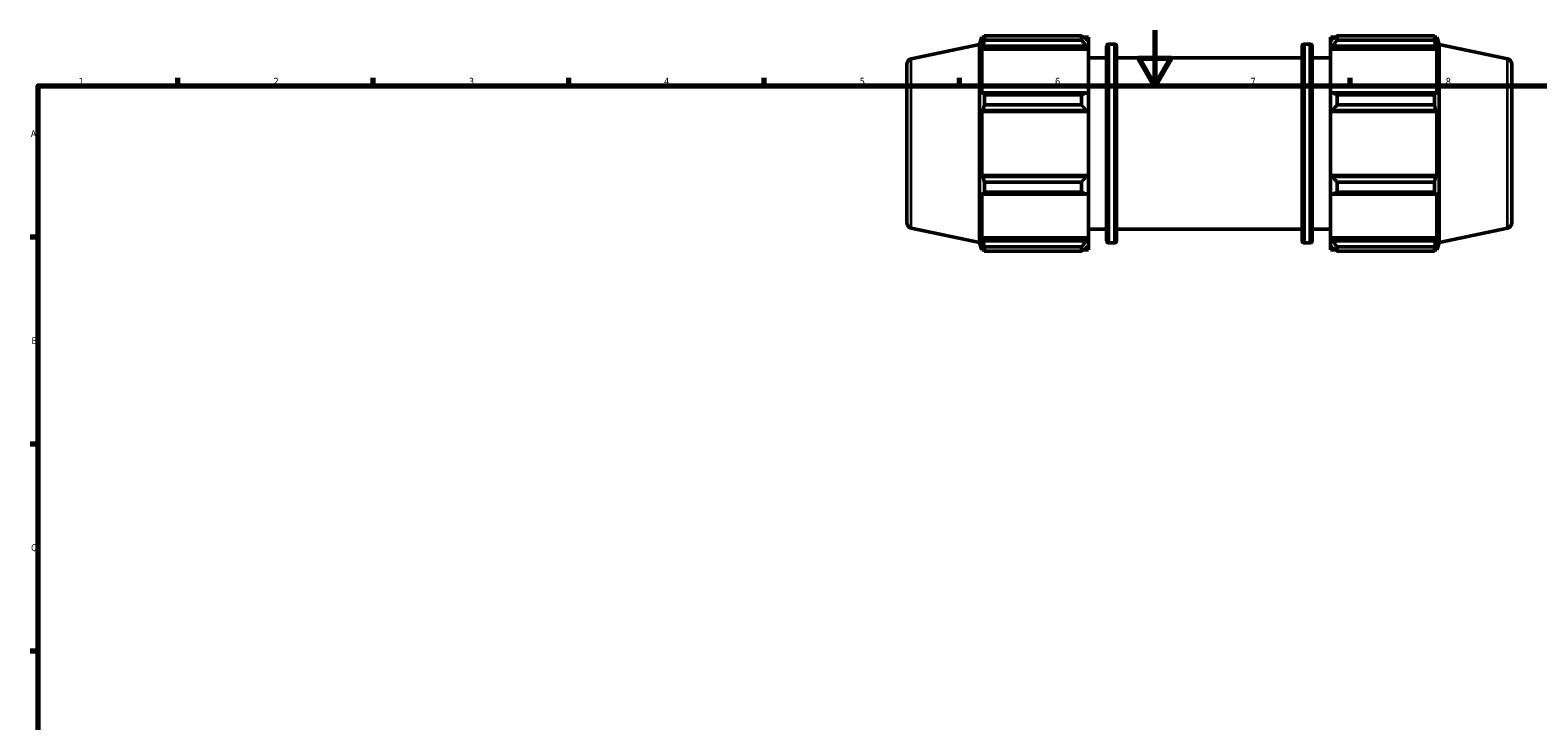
# Model space of a CAD drawing. Header units: millimetres. Extents: x 0 to 931, y 0 to 945.
# Tile 3 of 6: x 17 to 558, y 346 to 594. Entities that reach past the tile are written whole.
import ezdxf

# ---------------------------------------------------------------- set-up
doc = ezdxf.new("R2010")
doc.units = ezdxf.units.MM
for name, color, linetype, lineweight in [('Border (ISO)', 7, 'Continuous', 70), ('Visible (ISO)', 7, 'Continuous', 50), ('Visible Narrow (ISO)', 7, 'Continuous', 35)]:
    doc.layers.add(name, color=color, linetype=linetype, lineweight=lineweight)
doc.styles.add('Note Text (ISO)', font='tahoma.ttf')

# ---------------------------------------------------------------- blocks, each defined once
blk = doc.blocks.new('Borders Default Border')
at = {"layer": 'Border (ISO)'}
for p, q in [((70.08, 574), (70.08, 576.9)), ((140.17, 574), (140.17, 576.9)), ((210.25, 574), (210.25, 576.9)), ((280.33, 574), (280.33, 576.9)), ((350.42, 574), (350.42, 576.9)), ((490.58, 574), (490.58, 576.9)), ((20, 519.75), (17.1, 519.75)), ((20, 445.5), (17.1, 445.5)), ((20, 371.25), (17.1, 371.25))]:
    blk.add_line(p, q, dxfattribs=at)
at = {"layer": 'Border (ISO)', "flags": 128}
for points in [[(420.5, 594), (420.5, 574), (414.73, 584), (426.27, 584), (420.5, 574)], [(20, 20), (20, 574), (821, 574), (821, 20), (20, 20)]]:
    blk.add_lwpolyline(points, dxfattribs=at)
at = {"layer": 'Border (ISO)', "color": 232, "true_color": 0xca0064, "char_height": 2.5, "attachment_point": 7, "style": 'Note Text (ISO)'}
for s, insert in [('1', (34.48, 574.4)), ('2', (104.37, 574.4)), ('3', (174.43, 574.35)), ('4', (244.42, 574.4)), ('5', (314.64, 574.35)), ('6', (384.66, 574.35)), ('7', (454.77, 574.4)), ('8', (524.81, 574.34)), ('A', (17.29, 555.62)), ('B', (17.59, 481.37)), ('C', (17.43, 407.08))]:
    blk.add_mtext(s, dxfattribs=dict(at, insert=insert))

msp = doc.modelspace()

# ---------------------------------------------------------------- linework, layer by layer
at = {"layer": 'Visible (ISO)'}
for p, q in [((357.571, 588.876), (358.414, 591.471)), ((358.414, 591.471), (358.414, 589.706)), ((358.414, 591.471), (359.115, 591.471)), ((358.814, 590.879), (358.414, 589.706)), ((359.347, 590.436), (359.347, 591.919)), ((359.347, 591.919), (394.171, 591.919)), ((394.171, 590.436), (359.347, 590.436)), ((394.171, 590.436), (394.171, 591.919)), ((394.886, 591.471), (396.631, 591.471)), ((396.631, 590.097), (395.811, 590.879)), ((396.631, 590.097), (396.631, 591.471)), ((396.631, 590.097), (396.631, 587.526)), ((483.431, 591.471), (483.431, 590.097)), ((483.431, 591.471), (485.177, 591.471)), ((484.251, 590.879), (483.431, 590.097)), ((483.431, 587.526), (483.431, 590.097)), ((485.891, 591.919), (485.891, 590.436)), ((485.891, 591.919), (520.716, 591.919)), ((520.716, 590.436), (485.891, 590.436)), ((520.716, 590.436), (520.716, 591.919)), ((520.948, 591.471), (521.648, 591.471)), ((521.648, 589.706), (521.248, 590.879)), ((521.648, 589.706), (521.648, 591.471)), ((522.491, 588.876), (521.648, 591.471)), ((333.115, 583.677), (357.571, 588.876)), ((357.571, 517.806), (357.571, 588.876)), ((358.414, 587.162), (358.814, 588.253)), ((396.631, 587.162), (358.414, 587.162)), ((358.414, 587.162), (358.414, 570.947)), ((358.814, 588.253), (395.811, 588.253)), ((395.811, 588.253), (396.631, 587.526)), ((396.631, 587.526), (396.631, 587.162)), ((396.631, 571.136), (396.631, 587.162)), ((396.631, 584.091), (403.141, 584.091)), ((403.141, 518.471), (403.141, 588.211)), ((403.941, 589.011), (405.958, 589.011)), ((406.758, 588.211), (406.758, 518.471)), ((406.758, 584.091), (473.305, 584.091)), ((473.305, 518.471), (473.305, 588.211)), ((474.105, 589.011), (476.121, 589.011)), ((476.921, 588.211), (476.921, 518.471)), ((476.921, 584.091), (483.431, 584.091)), ((483.431, 587.526), (484.251, 588.253)), ((483.431, 587.162), (483.431, 587.526)), ((483.431, 587.162), (483.431, 571.136)), ((483.431, 587.162), (521.648, 587.162)), ((484.251, 588.253), (521.248, 588.253)), ((521.248, 588.253), (521.648, 587.162)), ((521.648, 570.947), (521.648, 587.162)), ((522.491, 517.806), (522.491, 588.876)), ((546.947, 583.677), (522.491, 588.876)), ((331.531, 581.721), (331.531, 524.96)), ((548.531, 581.721), (548.531, 524.96)), ((358.814, 571.515), (358.414, 570.947)), ((395.811, 571.515), (358.814, 571.515)), ((359.347, 567.223), (359.347, 570.803)), ((359.347, 570.803), (394.171, 570.803)), ((394.171, 567.223), (394.171, 570.803)), ((396.631, 571.136), (395.811, 571.515)), ((396.631, 571.136), (396.631, 564.93)), ((484.251, 571.515), (483.431, 571.136)), ((483.431, 564.93), (483.431, 571.136)), ((521.248, 571.515), (484.251, 571.515)), ((485.891, 570.803), (485.891, 567.223)), ((485.891, 570.803), (520.716, 570.803)), ((520.716, 567.223), (520.716, 570.803)), ((521.648, 570.947), (521.248, 571.515)), ((358.414, 564.807), (358.814, 565.176)), ((396.631, 564.807), (358.414, 564.807)), ((358.414, 564.807), (358.414, 541.875)), ((358.814, 565.176), (395.811, 565.176)), ((394.171, 567.223), (359.347, 567.223)), ((395.811, 565.176), (396.631, 564.93)), ((396.631, 564.93), (396.631, 564.807)), ((396.631, 541.875), (396.631, 564.807)), ((483.431, 564.93), (484.251, 565.176)), ((483.431, 564.807), (483.431, 564.93)), ((483.431, 564.807), (483.431, 541.875)), ((483.431, 564.807), (521.648, 564.807)), ((484.251, 565.176), (521.248, 565.176)), ((520.716, 567.223), (485.891, 567.223)), ((521.248, 565.176), (521.648, 564.807)), ((521.648, 541.875), (521.648, 564.807)), ((358.814, 541.505), (358.414, 541.875)), ((396.631, 541.875), (358.414, 541.875)), ((395.811, 541.505), (358.814, 541.505)), ((396.631, 541.751), (395.811, 541.505)), ((396.631, 541.875), (396.631, 541.751)), ((396.631, 541.751), (396.631, 535.545)), ((483.431, 541.751), (483.431, 541.875)), ((483.431, 541.875), (521.648, 541.875)), ((483.431, 535.545), (483.431, 541.751)), ((484.251, 541.505), (483.431, 541.751)), ((521.248, 541.505), (484.251, 541.505)), ((521.648, 541.875), (521.248, 541.505)), ((358.414, 535.734), (358.814, 535.166)), ((358.414, 535.734), (358.414, 519.519)), ((359.347, 535.878), (359.347, 539.458)), ((359.347, 539.458), (394.171, 539.458)), ((394.171, 535.878), (359.347, 535.878)), ((394.171, 535.878), (394.171, 539.458)), ((395.811, 535.166), (396.631, 535.545)), ((396.631, 519.519), (396.631, 535.545)), ((483.431, 535.545), (484.251, 535.166)), ((483.431, 535.545), (483.431, 519.519)), ((485.891, 539.458), (485.891, 535.878)), ((485.891, 539.458), (520.716, 539.458)), ((520.716, 535.878), (485.891, 535.878)), ((520.716, 535.878), (520.716, 539.458)), ((521.248, 535.166), (521.648, 535.734)), ((521.648, 519.519), (521.648, 535.734)), ((358.814, 535.166), (395.811, 535.166)), ((484.251, 535.166), (521.248, 535.166)), ((333.115, 523.004), (357.571, 517.806)), ((358.814, 518.428), (358.414, 519.519)), ((396.631, 519.519), (358.414, 519.519)), ((396.631, 519.155), (395.811, 518.428)), ((396.631, 522.591), (403.141, 522.591)), ((396.631, 519.519), (396.631, 519.155)), ((396.631, 519.155), (396.631, 516.584)), ((406.758, 522.591), (473.305, 522.591)), ((476.921, 522.591), (483.431, 522.591)), ((483.431, 519.155), (483.431, 519.519)), ((483.431, 519.519), (521.648, 519.519)), ((483.431, 516.584), (483.431, 519.155)), ((484.251, 518.428), (483.431, 519.155)), ((521.648, 519.519), (521.248, 518.428)), ((546.947, 523.004), (522.491, 517.806)), ((357.571, 517.806), (358.414, 515.211)), ((358.414, 516.975), (358.814, 515.802)), ((358.414, 516.975), (358.414, 515.211)), ((358.414, 515.211), (359.115, 515.211)), ((395.811, 518.428), (358.814, 518.428)), ((359.347, 514.763), (359.347, 516.245)), ((359.347, 516.245), (394.171, 516.245)), ((394.171, 514.763), (359.347, 514.763)), ((394.171, 514.763), (394.171, 516.245)), ((394.886, 515.211), (396.631, 515.211)), ((395.811, 515.802), (396.631, 516.584)), ((396.631, 515.211), (396.631, 516.584)), ((403.941, 517.671), (405.958, 517.671)), ((474.105, 517.671), (476.121, 517.671)), ((483.431, 516.584), (484.251, 515.802)), ((483.431, 516.584), (483.431, 515.211)), ((483.431, 515.211), (485.177, 515.211)), ((521.248, 518.428), (484.251, 518.428)), ((485.891, 516.245), (485.891, 514.763)), ((485.891, 516.245), (520.716, 516.245)), ((520.716, 514.763), (485.891, 514.763)), ((520.716, 514.763), (520.716, 516.245)), ((520.948, 515.211), (521.648, 515.211)), ((521.248, 515.802), (521.648, 516.975)), ((522.491, 517.806), (521.648, 515.211)), ((521.648, 515.211), (521.648, 516.975))]:
    msp.add_line(p, q, dxfattribs=at)
for centre, radius, start, end in [((403.941, 588.211), 0.8, 90, 180), ((405.958, 588.211), 0.8, 0, 90), ((474.105, 588.211), 0.8, 90, 180), ((476.121, 588.211), 0.8, 0, 90), ((333.531, 581.721), 2, 102, 180), ((546.531, 581.721), 2, 0, 78), ((333.531, 524.96), 2, 180, 258), ((546.531, 524.96), 2, 282, 0), ((403.941, 518.471), 0.8, 180, 270), ((405.958, 518.471), 0.8, 270, 0), ((474.105, 518.471), 0.8, 180, 270), ((476.121, 518.471), 0.8, 270, 0)]:
    msp.add_arc(centre, radius, start, end, dxfattribs=at)
for points, weights in [([(358.814, 590.879), (359.07, 591.388), (359.347, 591.919)], [1.00222338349, 1.00151994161, 1]), ([(359.347, 590.436), (359.07, 589.322), (358.814, 588.253)], [1, 1.00151994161, 1.00222338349]), ([(395.811, 590.879), (395.024, 591.388), (394.171, 591.919)], [1.00594412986, 1.01136250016, 1.01598000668]), ([(394.171, 590.436), (395.024, 589.322), (395.811, 588.253)], [1.01598000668, 1.01136250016, 1.00594412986]), ([(485.891, 591.919), (485.038, 591.388), (484.251, 590.879)], [1.01598000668, 1.01136250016, 1.00594412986]), ([(484.251, 588.253), (485.038, 589.322), (485.891, 590.436)], [1.00594412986, 1.01136250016, 1.01598000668]), ([(520.716, 591.919), (520.993, 591.388), (521.248, 590.879)], [1, 1.00151994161, 1.00222338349]), ([(521.248, 588.253), (520.993, 589.322), (520.716, 590.436)], [1.00222338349, 1.00151994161, 1]), ([(358.814, 571.515), (359.07, 571.166), (359.347, 570.803)], [1.00222338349, 1.00151994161, 1]), ([(395.811, 571.515), (395.024, 571.166), (394.171, 570.803)], [1.00594412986, 1.01136250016, 1.01598000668]), ([(485.891, 570.803), (485.038, 571.166), (484.251, 571.515)], [1.01598000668, 1.01136250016, 1.00594412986]), ([(520.716, 570.803), (520.993, 571.166), (521.248, 571.515)], [1, 1.00151994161, 1.00222338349]), ([(359.347, 567.223), (359.07, 566.179), (358.814, 565.176)], [1, 1.00151994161, 1.00222338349]), ([(394.171, 567.223), (395.024, 566.179), (395.811, 565.176)], [1.01598000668, 1.01136250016, 1.00594412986]), ([(484.251, 565.176), (485.038, 566.179), (485.891, 567.223)], [1.00594412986, 1.01136250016, 1.01598000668]), ([(521.248, 565.176), (520.993, 566.179), (520.716, 567.223)], [1.00222338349, 1.00151994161, 1]), ([(358.814, 541.505), (359.07, 540.502), (359.347, 539.458)], [1.00222338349, 1.00151994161, 1]), ([(395.811, 541.505), (395.024, 540.502), (394.171, 539.458)], [1.00594412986, 1.01136250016, 1.01598000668]), ([(485.891, 539.458), (485.038, 540.502), (484.251, 541.505)], [1.01598000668, 1.01136250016, 1.00594412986]), ([(520.716, 539.458), (520.993, 540.502), (521.248, 541.505)], [1, 1.00151994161, 1.00222338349]), ([(359.347, 535.878), (359.07, 535.515), (358.814, 535.166)], [1, 1.00151994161, 1.00222338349]), ([(394.171, 535.878), (395.024, 535.515), (395.811, 535.166)], [1.01598000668, 1.01136250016, 1.00594412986]), ([(484.251, 535.166), (485.038, 535.515), (485.891, 535.878)], [1.00594412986, 1.01136250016, 1.01598000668]), ([(521.248, 535.166), (520.993, 535.515), (520.716, 535.878)], [1.00222338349, 1.00151994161, 1]), ([(358.814, 518.428), (359.07, 517.359), (359.347, 516.245)], [1.00222338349, 1.00151994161, 1]), ([(359.347, 514.763), (359.07, 515.293), (358.814, 515.802)], [1, 1.00151994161, 1.00222338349]), ([(395.811, 518.428), (395.024, 517.359), (394.171, 516.245)], [1.00594412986, 1.01136250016, 1.01598000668]), ([(394.171, 514.763), (395.024, 515.293), (395.811, 515.802)], [1.01598000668, 1.01136250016, 1.00594412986]), ([(485.891, 516.245), (485.038, 517.359), (484.251, 518.428)], [1.01598000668, 1.01136250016, 1.00594412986]), ([(484.251, 515.802), (485.038, 515.293), (485.891, 514.763)], [1.00594412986, 1.01136250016, 1.01598000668]), ([(520.716, 516.245), (520.993, 517.359), (521.248, 518.428)], [1, 1.00151994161, 1.00222338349]), ([(521.248, 515.802), (520.993, 515.293), (520.716, 514.763)], [1.00222338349, 1.00151994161, 1])]:
    msp.add_rational_spline(points, weights, degree=2, dxfattribs=at)
at = {"layer": 'Visible Narrow (ISO)'}
for p, q in [((403.941, 588.571), (403.941, 518.11)), ((405.958, 518.11), (405.958, 588.571)), ((474.105, 588.571), (474.105, 518.11)), ((476.121, 518.11), (476.121, 588.571)), ((333.115, 523.377), (333.115, 583.304)), ((546.947, 523.377), (546.947, 583.304))]:
    msp.add_line(p, q, dxfattribs=at)

# ---------------------------------------------------------------- block references
msp.add_blockref('Borders Default Border', (0, 0))

doc.saveas('drawing.dxf')
